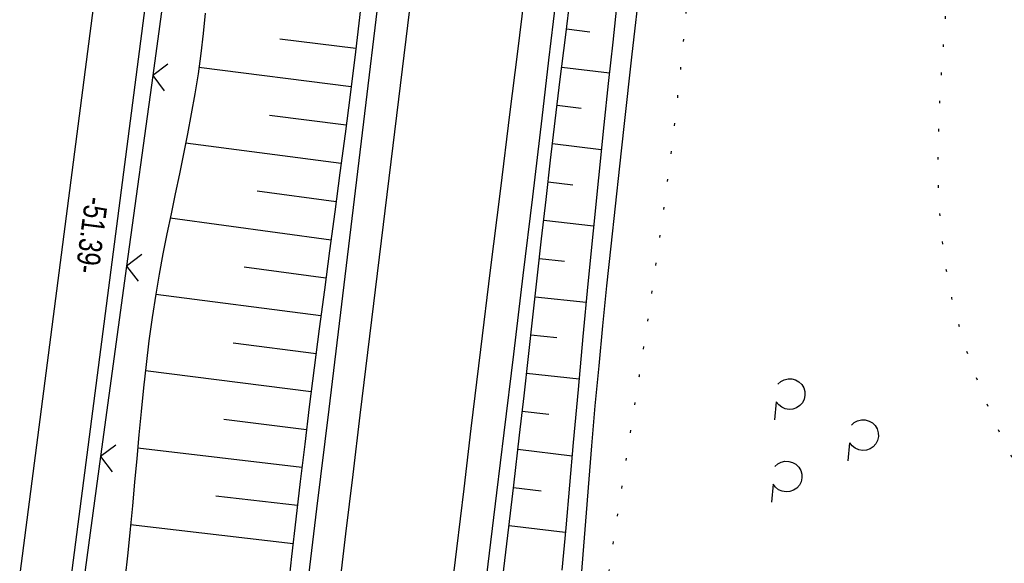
# Model space of a CAD drawing. Extents: x 510932 to 511602, y 463659 to 464636.
# Tile 17 of 81: x 511119 to 511196, y 463956 to 463998. Entities that reach past the tile are written whole.
import ezdxf

# ---------------------------------------------------------------- set-up
doc = ezdxf.new("R2010")
doc.units = 0
doc.header["$LTSCALE"] = 10
doc.header["$MEASUREMENT"] = 0
doc.linetypes.add('LT00', pattern=[0])
doc.linetypes.add('LT07', pattern=[0.22, 0.02, -0.2])
doc.layers.get('0').update_dxf_attribs({"linetype": 'LT00'})
for name, color, linetype in [('--EK_FBR', 1, 'LT00'), ('--EL_DFK_AB_L', 21, 'LT00'), ('ABSTAND', 8, 'LT00'), ('DFK_AB_L', 21, 'LT00'), ('DFK_KATASTER', 250, 'LT00'), ('GEHOELZ_SYMB', 252, 'Continuous'), ('V104_AFBR_BAB', 250, 'LT00'), ('V104_BOESCH', 250, 'LT00'), ('V104_BOSCHUNG', 250, 'LT00'), ('V104_GEHOELZ', 250, 'LT07'), ('V104_GRABEN', 250, 'LT00'), ('V104_LD_MARK', 250, 'LT00'), ('V104_ZAUN', 40, 'LT00')]:
    doc.layers.add(name, color=color, linetype=linetype)
doc.styles.get("Standard").update_dxf_attribs({"font": 'ARIAL.TTF'})

# ---------------------------------------------------------------- blocks, each defined once
blk = doc.blocks.new('SYMB0024')
at = {"color": 0, "linetype": 'ByBlock'}
for p, q in [((-0.5, 0.5), (0, 0)), ((0, 0), (0.5, 0.5))]:
    blk.add_line(p, q, dxfattribs=at)
blk = doc.blocks.new('GEHOELZ_SYMB')
at = {"layer": 'GEHOELZ_SYMB'}
blk.add_line((0, 0), (1.4, 0), dxfattribs=at)
blk.add_lwpolyline([(-1.388, 0.017), (-1.612, 0.221), (-1.778, 0.474), (-1.876, 0.761), (-1.898, 1.063), (-1.844, 1.361), (-1.718, 1.636), (-1.526, 1.87), (-1.282, 2.05), (-1, 2.162), (-0.7, 2.2), (-0.4, 2.162), (-0.118, 2.05), (0.126, 1.87), (0.318, 1.636), (0.444, 1.361), (0.498, 1.063), (0.476, 0.761), (0.378, 0.474), (0.212, 0.221), (-0.012, 0.017)], dxfattribs=at)

msp = doc.modelspace()

# ---------------------------------------------------------------- linework, layer by layer
at = {"layer": '--EK_FBR'}
for points in [[(511140.926, 463952.153), (511141.874, 463959.939), (511142.821, 463967.725), (511143.816, 463975.916), (511144.808, 463984.107), (511145.796, 463992.298), (511146.497, 463998.129), (511147.196, 464003.961), (511147.895, 464009.792), (511148.593, 464015.624), (511149.297, 464021.499), (511150.004, 464027.373), (511150.714, 464033.247), (511151.429, 464039.121), (511151.996, 464043.741), (511152.566, 464048.36), (511153.137, 464052.979), (511153.709, 464057.597), (511154.279, 464062.215), (511154.681, 464065.482), (511155.084, 464068.749), (511155.489, 464072.016), (511155.898, 464075.282), (511156.312, 464078.549)], [(511160.492, 463999.488), (511159.954, 463994.951), (511159.415, 463990.415), (511158.682, 463984.282), (511157.945, 463978.151), (511157.204, 463972.02), (511156.459, 463965.889), (511155.887, 463961.19), (511155.314, 463956.49), (511154.743, 463951.791)]]:
    msp.add_lwpolyline(points, dxfattribs=at)
at = {"layer": '--EL_DFK_AB_L'}
msp.add_line((511129.084, 464004.006), (511122.667, 463954.534), dxfattribs=at)
at = {"layer": 'DFK_AB_L'}
msp.add_line((511129.084, 464004.006), (511122.667, 463954.534), dxfattribs=at)
at = {"layer": 'DFK_KATASTER'}
msp.add_line((511125.044, 464003.946), (511118.687, 463954.884), dxfattribs=at)
at = {"layer": 'V104_AFBR_BAB'}
for points in [[(511140.926, 463952.153), (511141.874, 463959.939), (511142.821, 463967.725), (511143.816, 463975.916), (511144.808, 463984.107), (511145.796, 463992.298), (511146.497, 463998.129), (511147.196, 464003.961), (511147.895, 464009.792), (511148.593, 464015.624), (511149.297, 464021.499), (511150.004, 464027.373), (511150.714, 464033.247), (511151.429, 464039.121), (511151.996, 464043.741), (511152.566, 464048.36), (511153.137, 464052.979), (511153.709, 464057.597), (511154.279, 464062.215), (511154.681, 464065.482), (511155.084, 464068.749), (511155.489, 464072.016), (511155.898, 464075.282), (511156.312, 464078.549)], [(511160.492, 463999.488), (511159.954, 463994.951), (511159.415, 463990.415), (511158.682, 463984.282), (511157.945, 463978.151), (511157.204, 463972.02), (511156.459, 463965.889), (511155.887, 463961.19), (511155.314, 463956.49), (511154.743, 463951.791)]]:
    msp.add_lwpolyline(points, dxfattribs=at)
at = {"layer": 'V104_BOESCH'}
for points in [[(511156.31, 463953.965), (511156.776, 463957.875), (511157.235, 463961.786), (511157.687, 463965.698), (511158.035, 463968.762), (511158.379, 463971.826), (511158.72, 463974.89), (511159.062, 463977.954), (511159.405, 463981.018), (511159.752, 463984.082), (511160.104, 463987.145), (511160.464, 463990.207), (511160.856, 463993.461), (511161.256, 463996.714), (511161.662, 463999.966)], [(511133.154, 463998.614), (511133.01, 463997.035), (511132.825, 463995.462), (511132.604, 463993.892), (511132.352, 463992.325), (511132.075, 463990.76), (511131.778, 463989.198), (511131.466, 463987.637), (511131.144, 463986.077), (511130.818, 463984.517), (511130.492, 463982.957), (511130.173, 463981.395), (511129.865, 463979.833), (511129.573, 463978.268), (511129.303, 463976.7), (511129.021, 463974.876), (511128.771, 463973.048), (511128.547, 463971.216), (511128.345, 463969.382), (511128.159, 463967.546), (511127.985, 463965.708), (511127.818, 463963.869), (511127.653, 463962.03), (511127.484, 463960.192), (511127.308, 463958.354), (511127.118, 463956.518), (511126.882, 463954.43)], [(511145.28, 463998.944), (511144.873, 463995.592), (511144.456, 463992.242), (511144.066, 463989.199), (511143.669, 463986.156), (511143.266, 463983.115), (511142.862, 463980.073), (511142.459, 463977.032), (511142.059, 463973.99), (511141.666, 463970.947), (511141.282, 463967.903), (511140.925, 463964.987), (511140.578, 463962.071), (511140.238, 463959.153), (511139.902, 463956.235), (511139.57, 463953.317)]]:
    msp.add_lwpolyline(points, dxfattribs=at)
at = {"layer": 'V104_BOSCHUNG'}
for p, q in [((511161.339, 463997.383), (511163.177, 463997.162)), ((511144.906, 463995.854), (511138.973, 463996.592)), ((511144.534, 463992.864), (511132.674, 463994.366)), ((511160.971, 463994.405), (511164.69, 463993.958)), ((511160.61, 463991.427), (511162.49, 463991.201)), ((511144.154, 463989.876), (511138.174, 463990.646)), ((511143.765, 463986.888), (511131.635, 463988.476)), ((511160.257, 463988.448), (511164.059, 463987.991)), ((511159.91, 463985.459), (511161.832, 463985.237)), ((511143.371, 463983.901), (511137.202, 463984.722)), ((511142.974, 463980.914), (511130.421, 463982.612)), ((511159.569, 463982.47), (511163.458, 463982.038)), ((511159.233, 463979.48), (511161.2, 463979.27)), ((511142.581, 463977.953), (511136.205, 463978.802)), ((511142.19, 463974.992), (511129.3, 463976.682)), ((511158.899, 463976.498), (511162.882, 463976.075)), ((511158.567, 463973.516), (511160.584, 463973.302)), ((511141.805, 463972.03), (511135.331, 463972.865)), ((511141.427, 463969.067), (511128.49, 463970.71)), ((511158.235, 463970.544), (511162.324, 463970.091)), ((511141.062, 463966.116), (511134.618, 463966.908)), ((511157.9, 463967.573), (511159.976, 463967.333)), ((511140.707, 463963.163), (511127.892, 463964.686)), ((511157.561, 463964.601), (511161.781, 463964.095)), ((511157.216, 463961.621), (511159.366, 463961.363)), ((511140.359, 463960.196), (511133.99, 463960.94)), ((511140.015, 463957.216), (511127.341, 463958.697)), ((511156.866, 463958.641), (511161.25, 463958.116))]:
    msp.add_line(p, q, dxfattribs=at)
at = {"layer": 'V104_GEHOELZ', "flags": 128}
msp.add_lwpolyline([(511211.675, 464089.159), (511211.846, 464089.707), (511212, 464090.261), (511212.127, 464090.821), (511212.219, 464091.391), (511212.264, 464091.973), (511212.254, 464092.569), (511212.189, 464093.127), (511212.071, 464093.686), (511211.903, 464094.233), (511211.686, 464094.756), (511211.422, 464095.242), (511211.113, 464095.678), (511210.761, 464096.052), (511210.369, 464096.35), (511209.927, 464096.569), (511209.448, 464096.706), (511208.939, 464096.773), (511208.403, 464096.78), (511207.845, 464096.74), (511207.27, 464096.663), (511206.683, 464096.561), (511206.089, 464096.444), (511205.492, 464096.324), (511204.24, 464096.092), (511203, 464095.889), (511201.773, 464095.705), (511200.562, 464095.535), (511199.368, 464095.37), (511198.194, 464095.202), (511197.041, 464095.025), (511195.912, 464094.831), (511194.809, 464094.611), (511193.733, 464094.36), (511192.686, 464094.068), (511191.672, 464093.729), (511190.69, 464093.334), (511189.745, 464092.877), (511188.837, 464092.35), (511187.914, 464091.706), (511187.035, 464090.981), (511186.197, 464090.181), (511185.4, 464089.312), (511184.642, 464088.381), (511183.921, 464087.394), (511183.236, 464086.358), (511182.586, 464085.278), (511181.969, 464084.162), (511181.383, 464083.017), (511180.828, 464081.847), (511180.301, 464080.66), (511179.801, 464079.463), (511179.327, 464078.261), (511178.574, 464076.214), (511177.888, 464074.171), (511177.264, 464072.134), (511176.7, 464070.1), (511176.191, 464068.07), (511175.733, 464066.042), (511175.323, 464064.015), (511174.957, 464061.99), (511174.632, 464059.965), (511174.342, 464057.939), (511174.086, 464055.913), (511173.858, 464053.884), (511173.655, 464051.853), (511173.474, 464049.819), (511173.31, 464047.781), (511173.115, 464045.084), (511172.941, 464042.379), (511172.785, 464039.667), (511172.645, 464036.95), (511172.517, 464034.226), (511172.398, 464031.498), (511172.286, 464028.766), (511172.178, 464026.031), (511172.07, 464023.293), (511171.961, 464020.553), (511171.846, 464017.811), (511171.724, 464015.069), (511171.591, 464012.328), (511171.445, 464009.586), (511171.282, 464006.847), (511171.099, 464004.109), (511170.895, 464001.374), (511170.665, 463998.643), (511170.396, 463995.793), (511170.099, 463992.948), (511169.776, 463990.106), (511169.43, 463987.269), (511169.063, 463984.434), (511168.678, 463981.603), (511168.277, 463978.775), (511167.862, 463975.95), (511167.437, 463973.127), (511167.003, 463970.306), (511166.563, 463967.487), (511166.152, 463964.871), (511165.74, 463962.255), (511165.333, 463959.638), (511164.932, 463957.019), (511164.542, 463954.396), (511164.166, 463951.769), (511163.807, 463949.136), (511163.469, 463946.496), (511163.174, 463944.027), (511162.899, 463941.553), (511162.642, 463939.077), (511162.401, 463936.603), (511162.175, 463934.131), (511161.964, 463931.665), (511161.764, 463929.208), (511161.576, 463926.762), (511161.397, 463924.33), (511161.276, 463922.619), (511161.16, 463920.912), (511161.052, 463919.206), (511160.952, 463917.496), (511160.862, 463915.779), (511160.785, 463914.051), (511160.72, 463912.307), (511160.67, 463910.545), (511160.637, 463908.759), (511160.622, 463906.947), (511160.626, 463905.104), (511160.638, 463904.096), (511160.662, 463903.084), (511160.705, 463902.073), (511160.772, 463901.07), (511160.871, 463900.081), (511161.006, 463899.11), (511161.185, 463898.164), (511161.414, 463897.249), (511161.698, 463896.371), (511162.045, 463895.535), (511162.459, 463894.747), (511162.948, 463894.014), (511163.522, 463893.332), (511164.171, 463892.707), (511164.887, 463892.136), (511165.663, 463891.615), (511166.491, 463891.139), (511167.364, 463890.704), (511168.274, 463890.308), (511169.215, 463889.946), (511170.177, 463889.613), (511171.155, 463889.307), (511172.139, 463889.023), (511173.124, 463888.757), (511174.939, 463888.302), (511176.731, 463887.897), (511178.505, 463887.542), (511180.262, 463887.239), (511182.009, 463886.988), (511183.747, 463886.789), (511185.482, 463886.642), (511187.217, 463886.548), (511188.955, 463886.508), (511190.424, 463886.515), (511191.898, 463886.555), (511193.377, 463886.621), (511194.86, 463886.71), (511196.347, 463886.814), (511197.838, 463886.929), (511199.331, 463887.048), (511200.828, 463887.166), (511202.328, 463887.278), (511203.829, 463887.378), (511205.333, 463887.461), (511206.838, 463887.52), (511208.344, 463887.551), (511209.852, 463887.547), (511211.36, 463887.503), (511212.868, 463887.414), (511214.376, 463887.273), (511215.884, 463887.076), (511216.747, 463886.937), (511217.608, 463886.786), (511218.469, 463886.632), (511219.327, 463886.483), (511220.183, 463886.347), (511221.035, 463886.233), (511221.884, 463886.15), (511222.728, 463886.106), (511223.567, 463886.109), (511224.401, 463886.168), (511225.466, 463886.336), (511226.518, 463886.604), (511227.554, 463886.964), (511228.572, 463887.408), (511229.567, 463887.929), (511230.539, 463888.52), (511231.483, 463889.172), (511232.397, 463889.878), (511233.278, 463890.632), (511234.123, 463891.424), (511234.93, 463892.248), (511235.696, 463893.096), (511236.708, 463894.329), (511237.637, 463895.596), (511238.489, 463896.897), (511239.27, 463898.233), (511239.985, 463899.604), (511240.64, 463901.01), (511241.242, 463902.453), (511241.795, 463903.932), (511242.307, 463905.448), (511242.782, 463907.001), (511243.226, 463908.593), (511243.454, 463909.459), (511243.683, 463910.33), (511243.918, 463911.197), (511244.166, 463912.054), (511244.436, 463912.894), (511244.734, 463913.71), (511245.066, 463914.495), (511245.44, 463915.242), (511245.862, 463915.943), (511246.34, 463916.592), (511246.881, 463917.181), (511247.491, 463917.704), (511248.012, 463918.06), (511248.571, 463918.379), (511249.16, 463918.67), (511249.771, 463918.939), (511250.395, 463919.194), (511251.025, 463919.443), (511251.653, 463919.693), (511252.272, 463919.951), (511252.872, 463920.225), (511253.446, 463920.523), (511253.986, 463920.851), (511254.485, 463921.218), (511254.934, 463921.631), (511255.356, 463922.133), (511255.719, 463922.69), (511256.031, 463923.293), (511256.299, 463923.936), (511256.533, 463924.609), (511256.738, 463925.307), (511256.924, 463926.02), (511257.098, 463926.742), (511257.269, 463927.465), (511257.645, 463928.994), (511258.038, 463930.494), (511258.445, 463931.97), (511258.861, 463933.425), (511259.286, 463934.862), (511259.715, 463936.286), (511260.145, 463937.698), (511260.574, 463939.103), (511260.999, 463940.505), (511261.417, 463941.906), (511261.824, 463943.311), (511262.218, 463944.722), (511262.76, 463946.777), (511263.271, 463948.851), (511263.755, 463950.941), (511264.215, 463953.046), (511264.653, 463955.163), (511265.075, 463957.29), (511265.481, 463959.425), (511265.876, 463961.565), (511266.263, 463963.707), (511266.645, 463965.85), (511267.025, 463967.992), (511267.502, 463970.668), (511267.978, 463973.338), (511268.45, 463976.005), (511268.917, 463978.669), (511269.375, 463981.332), (511269.822, 463983.995), (511270.254, 463986.659), (511270.67, 463989.325), (511271.067, 463991.995), (511271.441, 463994.669), (511271.815, 463997.535), (511272.163, 464000.407), (511272.488, 464003.283), (511272.794, 464006.161), (511273.083, 464009.041), (511273.359, 464011.92), (511273.623, 464014.798), (511273.879, 464017.673), (511274.082, 464019.985), (511274.284, 464022.295), (511274.49, 464024.604), (511274.701, 464026.912), (511274.921, 464029.221), (511275.153, 464031.53), (511275.401, 464033.841), (511275.666, 464036.154), (511275.953, 464038.47), (511276.264, 464040.791), (511276.603, 464043.116), (511276.972, 464045.446), (511277.193, 464046.756), (511277.418, 464048.067), (511277.641, 464049.378), (511277.858, 464050.689), (511278.061, 464052), (511278.245, 464053.308), (511278.403, 464054.615), (511278.531, 464055.918), (511278.621, 464057.217), (511278.668, 464058.512), (511278.666, 464059.801), (511278.609, 464061.084), (511278.491, 464062.361), (511278.352, 464063.364), (511278.177, 464064.365), (511277.97, 464065.367), (511277.737, 464066.374), (511277.482, 464067.388), (511277.212, 464068.412), (511277.041, 464069.039), (511276.858, 464069.662), (511276.656, 464070.271), (511276.427, 464070.856), (511276.164, 464071.409), (511275.86, 464071.919), (511275.393, 464072.509), (511274.85, 464073.021), (511274.24, 464073.462), (511273.569, 464073.842), (511272.846, 464074.169), (511272.079, 464074.451), (511271.274, 464074.698), (511270.44, 464074.918), (511269.585, 464075.119), (511268.716, 464075.31), (511267.841, 464075.501), (511266.968, 464075.698), (511266.104, 464075.912), (511265.257, 464076.151), (511264.093, 464076.545), (511262.975, 464077), (511261.899, 464077.51), (511260.86, 464078.069), (511259.853, 464078.67), (511258.875, 464079.307), (511257.92, 464079.973), (511256.985, 464080.663), (511256.065, 464081.37), (511255.155, 464082.088), (511254.251, 464082.81), (511253.349, 464083.53), (511252.444, 464084.242), (511251.532, 464084.939), (511250.608, 464085.615), (511249.668, 464086.265), (511248.707, 464086.88), (511247.722, 464087.456), (511246.707, 464087.985), (511245.658, 464088.462), (511244.571, 464088.881), (511243.442, 464089.234), (511242.265, 464089.515), (511241.037, 464089.719), (511239.753, 464089.839), (511238.408, 464089.868), (511237.275, 464089.823), (511236.108, 464089.717), (511234.914, 464089.556), (511233.703, 464089.342), (511232.483, 464089.078), (511231.261, 464088.769), (511230.046, 464088.418), (511228.847, 464088.028), (511227.671, 464087.603), (511226.527, 464087.147), (511225.423, 464086.662), (511224.367, 464086.154), (511223.368, 464085.624), (511222.433, 464085.077), (511221.571, 464084.516), (511220.791, 464083.945), (511220.1, 464083.367), (511219.507, 464082.785), (511219.019, 464082.204), (511218.646, 464081.627), (511218.396, 464081.057), (511218.276, 464080.498), (511218.295, 464079.954), (511218.461, 464079.427), (511218.738, 464078.974), (511219.13, 464078.537), (511219.626, 464078.116), (511220.217, 464077.711), (511220.891, 464077.321), (511221.64, 464076.946), (511222.453, 464076.585), (511223.32, 464076.238), (511224.23, 464075.903), (511225.174, 464075.582), (511226.142, 464075.272), (511227.124, 464074.974), (511228.11, 464074.687), (511229.088, 464074.41), (511230.834, 464073.931), (511232.529, 464073.482), (511234.176, 464073.059), (511235.779, 464072.658), (511237.342, 464072.275), (511238.868, 464071.907), (511240.362, 464071.55), (511241.826, 464071.2), (511243.265, 464070.853), (511244.682, 464070.506), (511246.08, 464070.155), (511247.465, 464069.796), (511248.839, 464069.425), (511250.205, 464069.039), (511251.569, 464068.634), (511252.932, 464068.206), (511254.3, 464067.752), (511255.676, 464067.267), (511257.063, 464066.748), (511258.465, 464066.191), (511259.886, 464065.592), (511261.329, 464064.948), (511262.799, 464064.255), (511263.406, 464063.956), (511264.005, 464063.643), (511264.581, 464063.314), (511265.12, 464062.962), (511265.61, 464062.585), (511266.036, 464062.177), (511266.385, 464061.735), (511266.667, 464061.207), (511266.849, 464060.637), (511266.942, 464060.028), (511266.957, 464059.386), (511266.904, 464058.714), (511266.792, 464058.017), (511266.634, 464057.299), (511266.438, 464056.564), (511266.215, 464055.817), (511265.975, 464055.063), (511265.729, 464054.304), (511265.488, 464053.546), (511264.986, 464051.829), (511264.554, 464050.136), (511264.188, 464048.465), (511263.883, 464046.816), (511263.633, 464045.186), (511263.433, 464043.575), (511263.278, 464041.98), (511263.162, 464040.4), (511263.082, 464038.835), (511263.031, 464037.281), (511263.004, 464035.739), (511262.997, 464034.206), (511263.003, 464032.68), (511263.018, 464031.162), (511263.037, 464029.648), (511263.054, 464028.137), (511263.065, 464026.629), (511263.064, 464025.122), (511263.045, 464023.613), (511263.005, 464022.102), (511262.937, 464020.587), (511262.836, 464019.067), (511262.698, 464017.54), (511262.485, 464015.761), (511262.215, 464013.976), (511261.886, 464012.188), (511261.5, 464010.401), (511261.056, 464008.619), (511260.554, 464006.848), (511259.994, 464005.091), (511259.377, 464003.351), (511258.7, 464001.634), (511257.966, 463999.944), (511257.174, 463998.284), (511256.323, 463996.659), (511255.35, 463994.966), (511254.313, 463993.317), (511253.215, 463991.712), (511252.057, 463990.151), (511250.843, 463988.635), (511249.71, 463987.314), (511248.539, 463986.026), (511247.332, 463984.768), (511246.094, 463983.537), (511244.83, 463982.332), (511243.543, 463981.149), (511242.238, 463979.986), (511240.919, 463978.841), (511239.59, 463977.71), (511238.255, 463976.592), (511236.919, 463975.483), (511235.585, 463974.382), (511234.319, 463973.336), (511233.058, 463972.29), (511231.804, 463971.239), (511230.556, 463970.178), (511229.313, 463969.103), (511228.077, 463968.01), (511226.846, 463966.893), (511225.621, 463965.748), (511224.401, 463964.571), (511223.187, 463963.357), (511222.472, 463962.622), (511221.757, 463961.88), (511221.038, 463961.138), (511220.314, 463960.403), (511219.582, 463959.684), (511218.84, 463958.987), (511218.084, 463958.32), (511217.313, 463957.69), (511216.525, 463957.104), (511215.716, 463956.571), (511214.884, 463956.097), (511214.027, 463955.689), (511213.142, 463955.356), (511212.227, 463955.104), (511211.285, 463954.94), (511210.318, 463954.86), (511209.333, 463954.863), (511208.337, 463954.943), (511207.336, 463955.099), (511206.34, 463955.326), (511205.353, 463955.622), (511204.384, 463955.984), (511203.44, 463956.407), (511202.528, 463956.89), (511201.654, 463957.428), (511200.827, 463958.018), (511200.053, 463958.658), (511199.354, 463959.326), (511198.707, 463960.034), (511198.107, 463960.777), (511197.55, 463961.552), (511197.03, 463962.353), (511196.543, 463963.176), (511196.083, 463964.018), (511195.645, 463964.874), (511195.225, 463965.74), (511194.544, 463967.217), (511193.902, 463968.71), (511193.303, 463970.217), (511192.751, 463971.737), (511192.25, 463973.27), (511191.803, 463974.815), (511191.416, 463976.37), (511191.091, 463977.936), (511190.834, 463979.498), (511190.637, 463981.069), (511190.495, 463982.646), (511190.403, 463984.231), (511190.356, 463985.821), (511190.348, 463987.417), (511190.374, 463989.017), (511190.428, 463990.62), (511190.506, 463992.227), (511190.601, 463993.835), (511190.71, 463995.445), (511190.825, 463997.056), (511190.942, 463998.666), (511191.056, 464000.276), (511191.162, 464001.884), (511191.253, 464003.489), (511191.343, 464005.528), (511191.405, 464007.563), (511191.444, 464009.594), (511191.463, 464011.623), (511191.467, 464013.651), (511191.459, 464015.677), (511191.443, 464017.704), (511191.423, 464019.732), (511191.403, 464021.761), (511191.387, 464023.793), (511191.379, 464025.829), (511191.383, 464027.869), (511191.402, 464029.915), (511191.437, 464031.802), (511191.493, 464033.693), (511191.573, 464035.584), (511191.68, 464037.474), (511191.819, 464039.361), (511191.993, 464041.243), (511192.207, 464043.117), (511192.462, 464044.981), (511192.765, 464046.833), (511193.117, 464048.671), (511193.523, 464050.493), (511193.986, 464052.296), (511194.511, 464054.08), (511195.1, 464055.84), (511195.691, 464057.411), (511196.332, 464058.964), (511197.019, 464060.501), (511197.746, 464062.023), (511198.508, 464063.533), (511199.3, 464065.032), (511200.116, 464066.522), (511200.951, 464068.006), (511201.8, 464069.485), (511202.658, 464070.961), (511203.518, 464072.436), (511204.376, 464073.912), (511205.227, 464075.392), (511206.065, 464076.876), (511206.885, 464078.367), (511207.682, 464079.867), (511208.45, 464081.377), (511209.184, 464082.9), (511209.879, 464084.438), (511210.529, 464085.993), (511211.13, 464087.566), (511211.675, 464089.159)], dxfattribs=at)
at = {"layer": 'V104_GRABEN'}
for points in [[(511162.494, 463954.42), (511162.694, 463957.033), (511162.896, 463959.647), (511163.104, 463962.259), (511163.321, 463964.871), (511163.595, 463967.99), (511163.885, 463971.107), (511164.189, 463974.222), (511164.505, 463977.337), (511164.831, 463980.451), (511165.165, 463983.564), (511165.505, 463986.676), (511165.85, 463989.788), (511166.481, 463995.426), (511167.12, 464001.064)], [(511165.308, 463999.598), (511164.952, 463996.364), (511164.601, 463993.13), (511164.257, 463989.895), (511163.831, 463985.768), (511163.419, 463981.64), (511163.018, 463977.511), (511162.628, 463973.38), (511162.247, 463969.249), (511161.873, 463965.117), (511161.577, 463961.795), (511161.282, 463958.473), (511160.987, 463955.151)]]:
    msp.add_lwpolyline(points, dxfattribs=at)
at = {"layer": 'V104_LD_MARK'}
for points in [[(511149.637, 464003.413), (511148.937, 463997.656), (511148.235, 463991.9), (511147.484, 463985.741), (511146.732, 463979.582), (511145.982, 463973.423), (511145.234, 463967.264), (511144.672, 463962.626), (511144.11, 463957.987), (511143.547, 463953.349)], [(511152.216, 463952.126), (511152.783, 463956.821), (511153.351, 463961.516), (511153.92, 463966.21), (511154.673, 463972.385), (511155.43, 463978.56), (511156.191, 463984.735), (511156.954, 463990.909), (511157.511, 463995.406), (511158.068, 463999.903)]]:
    msp.add_lwpolyline(points, dxfattribs=at)
at = {"layer": 'V104_ZAUN'}
for p, q in [((511129.063, 463993.746), (511127.032, 463978.884)), ((511127.032, 463978.884), (511125, 463964.023))]:
    msp.add_line(p, q, dxfattribs=at)
for points in [[(511131.463, 464008.54), (511130.559, 464004.687), (511129.063, 463993.746)], [(511125, 463964.023), (511123.584, 463953.662), (511123.182, 463949.137)]]:
    msp.add_lwpolyline(points, dxfattribs=at)

# ---------------------------------------------------------------- block references
at = {"layer": 'GEHOELZ_SYMB', "rotation": 264.7377000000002}
for p in [(511177.698, 463968.295), (511183.426, 463965.088), (511177.46, 463961.861)]:
    msp.add_blockref('GEHOELZ_SYMB', p, dxfattribs=at)
at = {"layer": 'V104_ZAUN', "xscale": 2.099999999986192, "yscale": 2.099999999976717, "zscale": 2.1, "rotation": 262.2150199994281}
for p in [(511129.063, 463993.746), (511127.032, 463978.884), (511125, 463964.023)]:
    msp.add_blockref('SYMB0024', p, dxfattribs=at)

# ---------------------------------------------------------------- texts
at = {"layer": 'ABSTAND', "width": 0.75}
msp.add_text(' -51.39-', height=1.8, rotation=-97.38896, dxfattribs=at).set_placement((511123.88, 463984.883))

doc.saveas('drawing.dxf')
